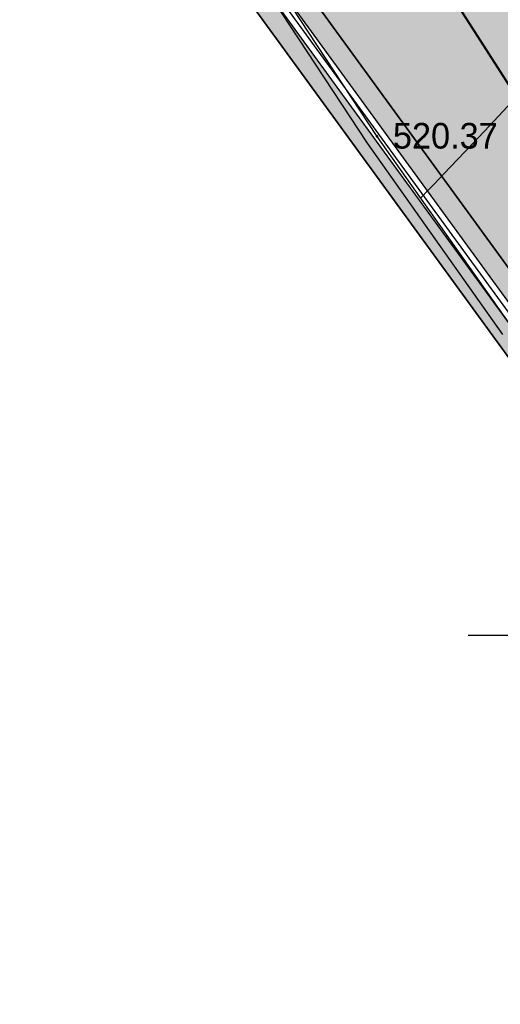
# Model space of a CAD drawing. Header units: millimetres. Extents: x -1128748 to 3035412, y -2195448 to -435774.
# Tile 6 of 159: x 360177 to 376578, y -1651312 to -1617695. Entities that reach past the tile are written whole.
import ezdxf

# ---------------------------------------------------------------- set-up
doc = ezdxf.new("R2010")
doc.units = ezdxf.units.MM
for name, color, linetype in [('(001) Сетка', 92, 'Continuous'), ('(004) Точки рельефа', 7, 'Continuous'), ('(031) Горизонтали', 42, 'Continuous'), ('(040) Ограда', 7, 'Continuous'), ('GLUXOY OG', 7, 'Continuous')]:
    doc.layers.add(name, color=color, linetype=linetype)
doc.layers.add('ВВГ 3х2.5', color=5, linetype='Continuous', lineweight=40)
doc.styles.add('D-431', font='txt')
doc.styles.get("Standard").update_dxf_attribs({"font": 'arial.ttf'})
doc.styles.add('Tahoma', font='tahoma.ttf')
doc.linetypes.add('ОГРАДА_БЕТ', pattern='A,4,["|",Standard,S=0.8,R=0,X=0,Y=-0.8],4', length=8)
doc.linetypes.add('ОГРАДА_ГЛИН', pattern='A,4,["|",Standard,S=0.8,R=0,X=0,Y=-0.8],0.5,["|",Standard,S=0.8,R=0,X=0,Y=-0.8],3.5', length=8)

# ---------------------------------------------------------------- blocks, each defined once
blk = doc.blocks.new('Setka')
at = {"layer": '(001) Сетка'}
for p, q in [((0, 1.5), (0, -1.5)), ((-1.5, 0), (1.5, 0))]:
    blk.add_line(p, q, dxfattribs=at)
blk = doc.blocks.new('A$C05d28b1e')
at = {"layer": '(004) Точки рельефа', "color": 7, "linetype": 'ByBlock', "lineweight": -2}
blk.add_point((-120282, -95139), dxfattribs=at)
at = {"layer": '(031) Горизонтали', "color": 42, "linetype": 'Continuous', "lineweight": 0, "ltscale": 600}
blk.add_lwpolyline([(-118793.0677637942, -97247.83155857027), (-118723.1139945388, -97173.77294741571), (-118576.8515100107, -97019.70519009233), (-118341.7797213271, -96773.56676216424), (-117999.6710031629, -96416.86424133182), (-117527.1986032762, -95924.19094468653), (-117006.5357813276, -95378.27506412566), (-116439.4267305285, -94777.77948078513), (-115827.6156441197, -94121.36707568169), (-115172.8467153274, -93407.70072992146), (-114644.5201934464, -92812.46956440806), (-114021.3164651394, -92089.2590302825), (-113326.9997367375, -91272.04162433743), (-112585.3342145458, -90394.78984317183)], dxfattribs=at)
at = {"layer": '(040) Ограда', "ltscale": 600, "flags": 128}
blk.add_lwpolyline([(-65264.40736584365, 129736.0944886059), (-69527.56274084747, 127117.9602796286), (-60665.4079442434, 110685.5274772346), (-137358.727671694, 64079.83214361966), (-200340.084258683, 25825.59958398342), (-120612.5554367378, -95364.3361081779), (-115994.5822715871, -101904.9477696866)], dxfattribs=at)
at = {"layer": '(040) Ограда', "linetype": 'ОГРАДА_БЕТ', "ltscale": 600, "flags": 128}
blk.add_lwpolyline([(-64714.22453771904, 129604.5693745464), (-68996.00000000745, 126975), (-60133, 110541), (-137151.0000000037, 63738), (-199777.9999999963, 25699), (-120282.0000000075, -95139.0000000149), (-115667.8203322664, -101674.2387862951)], dxfattribs=at)
at = {"layer": '(001) Сетка', "xscale": 1000, "yscale": 1000, "zscale": 1000}
blk.add_blockref('Setka', (-115665, -112169), dxfattribs=at)
at = {"layer": '(004) Точки рельефа', "linetype": 'ByBlock', "insert": (-119735.72883242, -95121.22070336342), "char_height": 875, "attachment_point": 4, "style": 'D-431'}
blk.add_mtext('520.37', dxfattribs=at)

msp = doc.modelspace()

# ---------------------------------------------------------------- hatches: boundary and pattern name
at = {"true_color": 0xb1ab95}
h = msp.add_hatch(color=253, dxfattribs=at)
h.dxf.hatch_style = 1
edge = h.paths.add_edge_path(flags=17)
edge.add_line((408230.1207856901, -1667049.642699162), (407816.6081964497, -1666481.464231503))
edge.add_line((407816.6081964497, -1666481.464231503), (406833.0463827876, -1667339.240020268))
edge.add_line((406833.0463827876, -1667339.240020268), (369446.4050053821, -1615968.894445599))
edge.add_line((369446.4050053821, -1615968.894445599), (314131.1661896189, -1531886.892482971))
edge.add_arc((319562.5512268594, -1527471.0056437), 7000.000000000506, 211.2865698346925, 219.1121955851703, ccw=False)
edge.add_line((313580.4871510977, -1531106.237327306), (313131.1451666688, -1530366.809203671))
edge.add_line((313131.1451666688, -1530366.809203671), (293854.900782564, -1501065.928418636))
edge.add_line((293854.900782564, -1501065.928418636), (421647.4469098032, -1423424.944505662))
edge.add_line((421647.4469098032, -1423424.944505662), (426742.1242212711, -1432503.275990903))
edge.add_line((426742.1242212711, -1432503.275990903), (423931.0712712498, -1434165.041722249))
edge.add_line((423931.0712712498, -1434165.041722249), (426984.3854020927, -1439330.046351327))
edge.add_line((426984.3854020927, -1439330.046351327), (429679.2301120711, -1437736.977608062))
edge.add_line((429679.2301120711, -1437736.977608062), (483014.3851956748, -1532776.209352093))
edge.add_line((483014.3851956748, -1532776.209352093), (452390.0859484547, -1553037.605009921))
edge.add_line((452390.0859484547, -1553037.605009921), (452158.6186386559, -1558086.793507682))
edge.add_line((452158.6186386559, -1558086.793507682), (453515.0030141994, -1559924.781183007))
edge.add_line((453515.0030141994, -1559924.781183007), (432643.9471154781, -1578671.99971455))
edge.add_line((432643.9471154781, -1578671.99971455), (463611.259786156, -1618599.639911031))
edge.add_line((463611.259786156, -1618599.639911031), (417034.9315798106, -1658591.093109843))
edge.add_line((417034.9315798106, -1658591.093109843), (414167.6827045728, -1655252.786924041))
edge.add_line((414167.6827045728, -1655252.786924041), (409797.2463541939, -1659006.525500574))
edge.add_line((409797.2463541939, -1659006.525500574), (412814.3970230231, -1663152.179317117))
edge.add_line((412814.3970230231, -1663152.179317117), (413924.9410931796, -1662183.66081375))
edge.add_line((413924.9410931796, -1662183.66081375), (411384.130183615, -1659225.422744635))
edge.add_line((411384.130183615, -1659225.422744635), (414039.2304562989, -1656944.97486275))
edge.add_line((414039.2304562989, -1656944.97486275), (416580.578907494, -1659903.838785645))
edge.add_line((416580.578907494, -1659903.838785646), (464572.5455611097, -1618696.887481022))
edge.add_line((464572.5455611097, -1618696.887481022), (433596.1896105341, -1578757.58735041))
edge.add_line((433596.1896105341, -1578757.58735041), (454455.7553919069, -1560020.689702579))
edge.add_line((454455.7553919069, -1560020.689702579), (452869.2519824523, -1557870.876002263))
edge.add_line((452869.2519824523, -1557870.876002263), (453073.0582769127, -1553425.080184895))
edge.add_line((453073.0582769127, -1553425.080184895), (483943.2351204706, -1533001.009024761))
edge.add_line((483943.2351204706, -1533001.009024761), (421903.2659150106, -1422450.453739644))
edge.add_line((421903.2659150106, -1422450.453739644), (292871.3014545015, -1500844.45229855))
edge.add_line((292871.3014545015, -1500844.45229855), (368870.6964173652, -1616367.433184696))
edge.add_line((368870.6964173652, -1616367.433184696), (406716.9487646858, -1668369.297758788))
edge.add_line((406716.9487646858, -1668369.297758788), (408230.1207856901, -1667049.642699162))
h.paths.add_polyline_path([(368541.7200813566, -1616595.169607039), (292309.2446956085, -1500717.894515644), (422049.4482037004, -1421893.601873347), (484474.0065060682, -1533129.465980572), (453463.3281788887, -1553646.494570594), (453275.3281789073, -1557747.494570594), (454993.3281791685, -1560075.494570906), (434140.3281791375, -1578806.494570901), (465120.0437740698, -1618750.126451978), (416841.1757058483, -1660207.24875869), (417362.1687984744, -1660813.835260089), (414707.0685257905, -1663094.283141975), (414185.571150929, -1662487.10951034), (413050.6899311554, -1663476.852727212), (414224.91061742, -1665090.266508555), (419054.3567371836, -1660942.287508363), (418207.6718256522, -1659956.501620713), (466081.3108829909, -1618847.349954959), (435092.5706741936, -1578892.082206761), (455934.080556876, -1560171.403090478), (453985.9615227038, -1557531.577065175), (454146.3005073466, -1554033.969745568), (485402.856430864, -1533354.26565324), (422305.2672089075, -1420919.111107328), (291325.645367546, -1500496.418395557), (367966.0114933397, -1616993.708346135), (406534.5096505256, -1669987.959919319), (408879.9262830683, -1667942.494576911), (408466.4136938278, -1667374.316109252), (406650.6072686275, -1668957.902180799)])
at = {"true_color": 0x7abf6e, "transparency": 33554687}
h = msp.add_hatch(color=83, dxfattribs=at)
h.dxf.hatch_style = 1
h.paths.add_polyline_path([(381567.3721707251, -1554349.342543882), (379247.7819051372, -1555731.189496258), (375972.2928328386, -1550232.901459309), (378291.8830984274, -1548851.054506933), (376756.4975957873, -1546273.731989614), (371859.5848128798, -1549190.964444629), (378205.8448904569, -1559843.897516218), (383102.7576733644, -1556926.665061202)], flags=16)
edge = h.paths.add_edge_path()
edge.add_arc((358128.4242382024, -1568945.278719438), 3000.000000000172, 15.94914245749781, 119.0884551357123)
edge.add_line((356669.9463110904, -1566323.668119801), (354730.7796989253, -1567402.482685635))
edge.add_line((354730.7796989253, -1567402.482685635), (337229.0445735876, -1535943.155489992))
edge.add_line((337229.0445735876, -1535943.155489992), (339850.6551732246, -1534484.677562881))
edge.add_arc((338392.1772461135, -1531863.066963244), 2999.999999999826, 299.0884551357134, 389.0884551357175)
edge.add_line((341013.7878457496, -1530404.589036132), (339295.4333969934, -1527315.851007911))
edge.add_arc((336673.8227973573, -1528774.328935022), 2999.999999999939, 29.08845513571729, 121.286569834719)
edge.add_line((335115.8663615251, -1526210.587188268), (323197.7829104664, -1533453.069719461))
edge.add_arc((319562.5512268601, -1527471.005643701), 7000.000000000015, 219.1121955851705, 301.28656983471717, ccw=False)
edge.add_line((314131.1661896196, -1531886.892482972), (369446.4050053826, -1615968.894445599))
edge.add_line((369446.4050053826, -1615968.894445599), (406833.0463827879, -1667339.240020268))
edge.add_line((406833.0463827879, -1667339.240020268), (407816.6081964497, -1666481.464231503))
edge.add_line((407816.6081964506, -1666481.464231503), (387083.9977751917, -1637994.247333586))
edge.add_line((387083.9977751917, -1637994.247333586), (366648.6377985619, -1587865.434141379))
edge.add_line((366648.6377985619, -1587865.434141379), (361012.9421831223, -1568120.926716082))

# ---------------------------------------------------------------- linework, layer by layer
for points in [[(408926.5033013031, -1667901.874213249), (406534.5096505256, -1669987.959919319), (367966.0114933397, -1616993.708346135), (291325.645367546, -1500496.418395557), (422305.2672089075, -1420919.111107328), (485402.856430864, -1533354.26565324), (454146.3005073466, -1554033.969745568), (453985.9615227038, -1557531.577065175), (455934.080556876, -1560171.403090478), (435092.5706741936, -1578892.082206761), (466081.3108829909, -1618847.349954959), (418207.6718256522, -1659956.501620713), (419054.3567371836, -1660942.287508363), (414224.91061742, -1665090.266508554)], [(426742.1242212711, -1432503.275990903), (421647.4469098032, -1423424.944505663), (293854.900782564, -1501065.928418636), (369446.4050053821, -1615968.894445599), (406833.0463827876, -1667339.240020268), (407816.6081964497, -1666481.464231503)], [(291325.645367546, -1500496.418395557), (367966.0114933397, -1616993.708346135), (406534.5096505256, -1669987.959919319), (408879.9262830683, -1667942.494576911), (408466.4136938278, -1667374.316109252), (406650.6072686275, -1668957.902180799), (368541.7200813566, -1616595.169607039), (292309.2446956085, -1500717.894515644)]]:
    msp.add_lwpolyline(points)
msp.add_lwpolyline([(292871.3014545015, -1500844.45229855), (368870.6964173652, -1616367.433184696), (406716.9487646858, -1668369.297758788), (408230.1207856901, -1667049.642699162), (407816.6081964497, -1666481.464231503), (406833.0463827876, -1667339.240020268), (369446.4050053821, -1615968.894445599), (314131.1661896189, -1531886.892482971, -0.0341590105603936)], format="xyb")
msp.add_lwpolyline([(361012.9421831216, -1568120.926716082, 0.4830922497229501), (356669.9463110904, -1566323.668119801), (354730.7796989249, -1567402.482685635), (337229.0445735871, -1535943.155489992), (339850.6551732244, -1534484.677562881, 0.4142135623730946), (341013.7878457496, -1530404.589036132), (339295.4333969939, -1527315.851007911, 0.4254953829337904), (335115.8663615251, -1526210.587188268), (323197.7829104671, -1533453.069719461, -0.3747521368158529), (314131.1661896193, -1531886.892482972), (369446.4050053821, -1615968.894445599), (406833.0463827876, -1667339.240020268), (407816.6081964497, -1666481.464231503), (387083.9977751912, -1637994.247333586), (366648.6377985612, -1587865.434141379)], format="xyb", close=True)
at = {"layer": 'GLUXOY OG', "color": 186, "linetype": 'ОГРАДА_ГЛИН', "lineweight": 30, "ltscale": 400}
for points in [[(406650.6072686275, -1668957.9021808), (368541.7200813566, -1616595.169607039), (292309.2446956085, -1500717.894515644), (422049.4482037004, -1421893.601873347), (484474.0065060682, -1533129.465980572), (453463.3281788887, -1553646.494570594), (453275.3281789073, -1557747.494570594), (454993.3281791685, -1560075.494570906), (434140.3281791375, -1578806.494570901), (465120.0437740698, -1618750.126451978)], [(464572.5455611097, -1618696.887481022), (433596.1896105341, -1578757.58735041), (454455.7553919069, -1560020.689702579), (452869.2519824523, -1557870.876002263), (453073.0582769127, -1553425.080184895), (483943.2351204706, -1533001.009024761), (421903.2659150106, -1422450.453739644), (292871.3014545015, -1500844.45229855), (368870.6964173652, -1616367.433184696), (406716.9487646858, -1668369.297758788)]]:
    msp.add_lwpolyline(points, dxfattribs=at)
at = {"layer": 'GLUXOY OG', "color": 186, "lineweight": 30, "ltscale": 400}
msp.add_lwpolyline([(464846.2946675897, -1618723.5069665), (433868.2588948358, -1578782.040960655), (454724.5417855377, -1560048.092136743), (453072.2900806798, -1557809.185286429), (453268.1932279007, -1553535.787377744), (484208.6208132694, -1533065.237502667), (421976.3570593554, -1422172.027806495), (292590.2730750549, -1500781.173407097), (368706.2082493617, -1616481.301395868), (406683.7780166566, -1668663.599969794)], dxfattribs=at)
at = {"layer": 'ВВГ 3х2.5', "color": 5, "lineweight": 40, "ltscale": 100}
msp.add_lwpolyline([(446435.4282737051, -1611949.325879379), (398252.9589328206, -1653263.535361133), (314961.7784087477, -1523399.898860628), (317796.8741008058, -1521677.043741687)], dxfattribs=at)

# ---------------------------------------------------------------- texts
at = {"color": 178, "true_color": 0x00005c, "transparency": 33554687, "insert": (-62229.67256289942, -1623541.907387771), "char_height": 2500, "width": 170809.406108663, "attachment_point": 5, "style": 'Tahoma'}
msp.add_mtext('\\pi858.375;{\\fArial Narrow|b0|i0|c204|p34;\\C256;Строительство Хосписа на 50 мест по ул. Корамурт, на территории махалли "Маърифат" \\Pв Кибрайском районе Ташкентской области}', dxfattribs=at)

# ---------------------------------------------------------------- next in the draw order: block references
at = {"color": 5, "lineweight": 50}
msp.add_blockref('A$C05d28b1e', (492649.3281788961, -1526543.494570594), dxfattribs=at)

doc.saveas('drawing.dxf')
